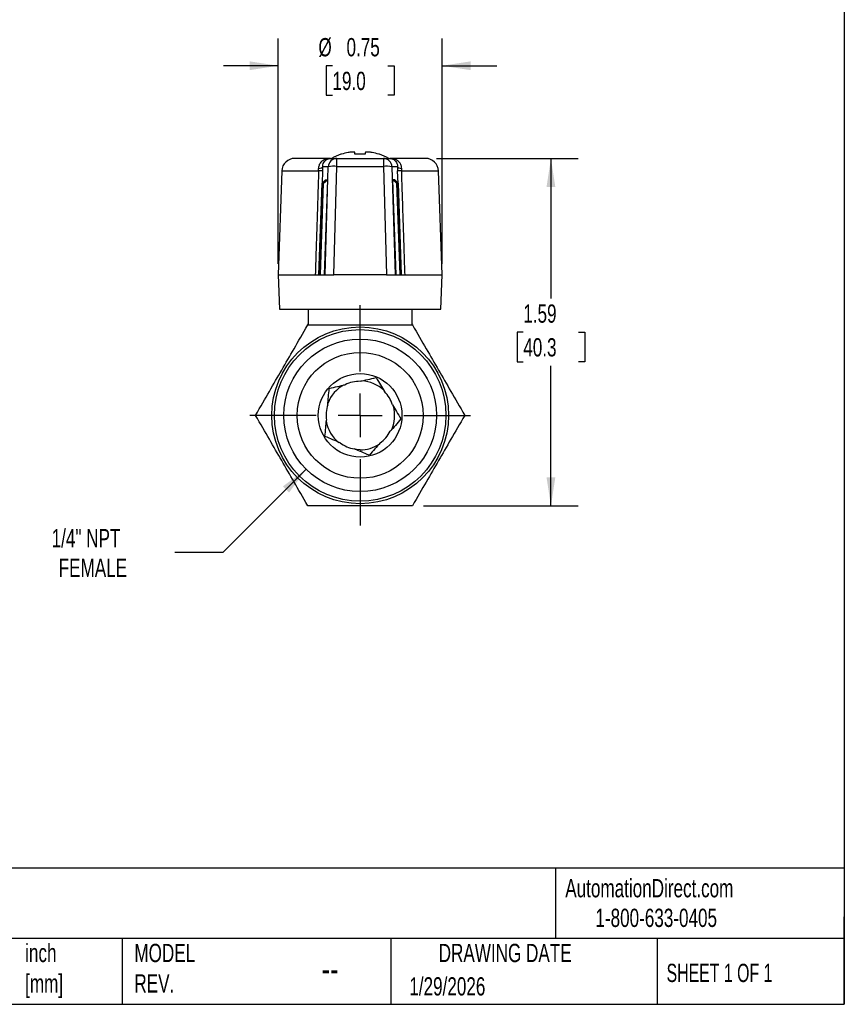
# Model space of a CAD drawing. Header units: inches. Extents: x 0.2 to 10.8, y 0.2 to 8.2.
# Tile 3 of 4: x 7 to 10.8, y 0.2 to 4.7. Entities that reach past the tile are written whole.
import ezdxf

# ---------------------------------------------------------------- set-up
doc = ezdxf.new("R2010")
doc.units = ezdxf.units.IN
doc.header["$MEASUREMENT"] = 0
doc.linetypes.add('SLD-Center', pattern=[0.75, 0.6, -0.05, 0.05, -0.05])
doc.linetypes.add('SLD-Solid', pattern=[0])
doc.layers.add('CENTER', color=40, linetype='SLD-Center')
doc.layers.add('DIMENSIONS', color=140, linetype='SLD-Solid', lineweight=25)
doc.layers.add('TEXT', color=140, linetype='SLD-Solid', lineweight=25)
doc.styles.add('SLDTEXTSTYLE0', font='TXT', dxfattribs={"width": 0.7})
doc.styles.add('SLDTEXTSTYLE1', font='TXT', dxfattribs={"width": 0.65})
doc.dimstyles.new('SLDDIMSTYLE0', dxfattribs={"dimtxt": 0.084961, "dimasz": 0.13, "dimexe": 0, "dimexo": 0.0625, "dimgap": 0.02124, "dimtad": 0, "dimtih": 1, "dimtoh": 1, "dimrnd": 1e-09, "dimzin": 12, "dimdsep": 46, "dimtxsty": 'SLDTEXTSTYLE0', "dimsah": 1, "dimcen": 0.09, "dimadec": 0, "dimazin": 3, "dimtfac": 1, "dimtofl": 0, "dimtmove": 0, "dimatfit": 3, "dimfxl": 0, "dimfrac": 2, "dimtolj": 1, "dimtzin": 12, "dimarcsym": 0})
doc.dimstyles.new('SLDDIMSTYLE3', dxfattribs={"dimtxt": 0.084961, "dimasz": 0.13, "dimexe": 0, "dimexo": 0.0625, "dimgap": 0.02124, "dimtad": 0, "dimtih": 1, "dimtoh": 1, "dimrnd": 1e-09, "dimdsep": 46, "dimtxsty": 'SLDTEXTSTYLE0', "dimsah": 1, "dimcen": 0.09, "dimadec": 0, "dimazin": 2, "dimtfac": 1, "dimtmove": 0, "dimatfit": 0, "dimfxl": 0, "dimfrac": 2, "dimtolj": 1, "dimtzin": 12, "dimarcsym": 0})
doc.dimstyles.new('SLDDIMSTYLE4', dxfattribs={"dimtxt": 0.084961, "dimasz": 0.13, "dimexe": 0, "dimexo": 0.0625, "dimgap": 0.02124, "dimtad": 0, "dimtih": 1, "dimtoh": 1, "dimrnd": 1e-09, "dimzin": 12, "dimdsep": 46, "dimtxsty": 'SLDTEXTSTYLE0', "dimsah": 1, "dimcen": 0, "dimadec": 0, "dimazin": 3, "dimtfac": 1, "dimtofl": 0, "dimtmove": 0, "dimatfit": 3, "dimfxl": 0, "dimfrac": 2, "dimtolj": 1, "dimtzin": 12, "dimarcsym": 0})

# ---------------------------------------------------------------- blocks, each defined once
blk = doc.blocks.new('_D_4')
at = {"layer": 'DIMENSIONS'}
for p, q in [((8.2933, 2.6929), (7.9131, 2.3126)), ((7.9131, 2.3126), (7.6943, 2.3126))]:
    blk.add_line(p, q, dxfattribs=at)
blk.add_solid([(8.2933, 2.6929), (8.1873, 2.6151), (8.2155, 2.5868)], dxfattribs=at)
at = {"layer": 'DIMENSIONS', "char_height": 0.08333, "attachment_point": 1, "style": 'SLDTEXTSTYLE0'}
for s, insert in [('1/4" NPT', (7.1314, 2.42)), ('FEMALE', (7.1637, 2.285))]:
    blk.add_mtext(s, dxfattribs=dict(at, insert=insert))
blk = doc.blocks.new('_D_5')
at = {"layer": 'DIMENSIONS'}
for p, q in [((8.1657, 3.631), (8.1657, 4.6605)), ((8.9137, 3.631), (8.9137, 4.6605)), ((8.1657, 4.5355), (7.9157, 4.5355)), ((8.4135, 4.5355), (8.3849, 4.5355)), ((8.3849, 4.5355), (8.3849, 4.4005)), ((8.6659, 4.5355), (8.6945, 4.5355)), ((8.6945, 4.5355), (8.6945, 4.4005)), ((8.9137, 4.5355), (9.1637, 4.5355)), ((8.3849, 4.4005), (8.4135, 4.4005)), ((8.6945, 4.4005), (8.6659, 4.4005))]:
    blk.add_line(p, q, dxfattribs=at)
for points in [[(8.1657, 4.5355), (8.0357, 4.5555), (8.0357, 4.5155)], [(8.9137, 4.5355), (9.0437, 4.5155), (9.0437, 4.5555)]]:
    blk.add_solid(points, dxfattribs=at)
at = {"layer": 'DIMENSIONS', "char_height": 0.08333, "attachment_point": 1, "style": 'SLDTEXTSTYLE0'}
for s, insert in [('%%c', (8.3493, 4.6619)), ('0.75', (8.4776, 4.6619)), ('19.0', (8.4135, 4.5079))]:
    blk.add_mtext(s, dxfattribs=dict(at, insert=insert))
blk = doc.blocks.new('_D_6')
at = {"layer": 'DIMENSIONS'}
for p, q in [((8.8881, 4.1125), (9.5357, 4.1125)), ((9.4107, 4.1125), (9.4107, 3.4732)), ((9.2845, 3.3192), (9.256, 3.3192)), ((9.256, 3.3192), (9.256, 3.1841)), ((9.537, 3.3192), (9.5655, 3.3192)), ((9.5655, 3.3192), (9.5655, 3.1841)), ((9.256, 3.1841), (9.2845, 3.1841)), ((9.4107, 2.5258), (9.4107, 3.1651)), ((9.5655, 3.1841), (9.537, 3.1841)), ((8.8284, 2.5258), (9.5357, 2.5258))]:
    blk.add_line(p, q, dxfattribs=at)
for points in [[(9.4107, 4.1125), (9.3907, 3.9825), (9.4307, 3.9825)], [(9.4107, 2.5258), (9.4307, 2.6558), (9.3907, 2.6558)]]:
    blk.add_solid(points, dxfattribs=at)
at = {"layer": 'DIMENSIONS', "char_height": 0.08333, "attachment_point": 1, "style": 'SLDTEXTSTYLE0'}
for s, insert in [('1.59', (9.2845, 3.4456)), ('40.3', (9.2845, 3.2915))]:
    blk.add_mtext(s, dxfattribs=dict(at, insert=insert))
blk = doc.blocks.new('SW_CENTERMARKSYMBOL_0')
at = {"layer": 'CENTER', "color": 0}
for p, q in [((0, 0.2), (0, 0.5035)), ((0, 0), (0, 0.1)), ((-0.2, 0), (-0.5035, 0)), ((0, 0), (-0.1, 0)), ((0, 0), (0, -0.1)), ((0, 0), (0.1, 0)), ((0.2, 0), (0.5035, 0)), ((0, -0.2), (0, -0.5035))]:
    blk.add_line(p, q, dxfattribs=at)

msp = doc.modelspace()

# ---------------------------------------------------------------- linework, layer by layer
for p, q in [((8.515, 4.1407), (8.4926, 4.1407)), ((8.5161, 4.1312), (8.5161, 4.1393)), ((8.5633, 4.1393), (8.5633, 4.1312)), ((8.5868, 4.1407), (8.5644, 4.1407)), ((8.4038, 4.1125), (8.2413, 4.1125)), ((8.4038, 4.1125), (8.4295, 4.1125)), ((8.4295, 4.1125), (8.4295, 4.1125)), ((8.4295, 4.1125), (8.4301, 4.1125)), ((8.4301, 4.1125), (8.4338, 4.1125)), ((8.4338, 4.0758), (8.4338, 4.1125)), ((8.4338, 4.1125), (8.6456, 4.1125)), ((8.4543, 4.1312), (8.4511, 4.1312)), ((8.5633, 4.1312), (8.5161, 4.1312)), ((8.6283, 4.1312), (8.6251, 4.1312)), ((8.6456, 4.1125), (8.6456, 4.0758)), ((8.6456, 4.1125), (8.6493, 4.1125)), ((8.6493, 4.1125), (8.6499, 4.1125)), ((8.6499, 4.1125), (8.6756, 4.1125)), ((8.6499, 4.1125), (8.6499, 4.1125)), ((8.8381, 4.1125), (8.6756, 4.1125)), ((8.1823, 4.0555), (8.1657, 3.581)), ((8.1823, 4.0555), (8.3501, 4.0555)), ((8.3685, 4.0555), (8.3666, 3.9982)), ((8.3945, 4.0745), (8.369, 4.0745)), ((8.3797, 3.581), (8.3945, 4.0745)), ((8.4189, 3.581), (8.4338, 4.0758)), ((8.4338, 4.0758), (8.6456, 4.0758)), ((8.6456, 4.0758), (8.6605, 3.581)), ((8.6849, 4.0745), (8.6997, 3.581)), ((8.7105, 4.0745), (8.6849, 4.0745)), ((8.7129, 3.9982), (8.7109, 4.0555)), ((8.7293, 4.0555), (8.8971, 4.0555)), ((8.9137, 3.581), (8.8971, 4.0555)), ((8.3666, 3.9991), (8.3817, 4.0143)), ((8.3666, 3.9991), (8.3839, 4.0142)), ((8.3688, 3.999), (8.3861, 4.0142)), ((8.3688, 3.999), (8.3839, 4.0142)), ((8.371, 3.9989), (8.3861, 4.0142)), ((8.371, 3.9989), (8.3883, 4.0141)), ((8.3732, 3.9989), (8.3883, 4.0141)), ((8.3732, 3.9989), (8.3905, 4.014)), ((8.3905, 4.014), (8.3754, 3.581)), ((8.3817, 4.0143), (8.3839, 4.0142)), ((8.3839, 4.0142), (8.3861, 4.0142)), ((8.3861, 4.0142), (8.3883, 4.0141)), ((8.3883, 4.0141), (8.3905, 4.014)), ((8.6889, 4.014), (8.6911, 4.0141)), ((8.704, 3.581), (8.6889, 4.014)), ((8.6889, 4.014), (8.7062, 3.9989)), ((8.6933, 4.0142), (8.6911, 4.0141)), ((8.6911, 4.0141), (8.7062, 3.9989)), ((8.6911, 4.0141), (8.7084, 3.9989)), ((8.6955, 4.0142), (8.6933, 4.0142)), ((8.7084, 3.9989), (8.6933, 4.0142)), ((8.6933, 4.0142), (8.7106, 3.999)), ((8.6977, 4.0143), (8.6955, 4.0142)), ((8.7106, 3.999), (8.6955, 4.0142)), ((8.6955, 4.0142), (8.7128, 3.9991)), ((8.6977, 4.0143), (8.7128, 3.9991)), ((8.3519, 3.581), (8.3666, 3.9991)), ((8.3541, 3.581), (8.3688, 3.999)), ((8.3563, 3.581), (8.371, 3.9989)), ((8.3585, 3.581), (8.3732, 3.9989)), ((8.7062, 3.9989), (8.7209, 3.581)), ((8.7231, 3.581), (8.7084, 3.9989)), ((8.7253, 3.581), (8.7106, 3.999)), ((8.7128, 3.9991), (8.7275, 3.581)), ((8.1657, 3.581), (8.1712, 3.4235)), ((8.1657, 3.581), (8.3348, 3.581)), ((8.3519, 3.581), (8.3541, 3.581)), ((8.3541, 3.581), (8.3563, 3.581)), ((8.3563, 3.581), (8.3585, 3.581)), ((8.3585, 3.581), (8.3754, 3.581)), ((8.3754, 3.581), (8.3797, 3.581)), ((8.3797, 3.581), (8.4189, 3.581)), ((8.6605, 3.581), (8.4189, 3.581)), ((8.6605, 3.581), (8.6997, 3.581)), ((8.6997, 3.581), (8.704, 3.581)), ((8.704, 3.581), (8.7209, 3.581)), ((8.7209, 3.581), (8.7231, 3.581)), ((8.7231, 3.581), (8.7253, 3.581)), ((8.7253, 3.581), (8.7275, 3.581)), ((8.7446, 3.581), (8.9137, 3.581)), ((8.9082, 3.4235), (8.9137, 3.581)), ((8.1712, 3.4235), (8.9082, 3.4235)), ((8.3035, 3.3569), (8.3035, 3.4235)), ((8.7759, 3.4235), (8.7759, 3.3569)), ((8.301, 3.3526), (8.3035, 3.3569)), ((8.7759, 3.3569), (8.7784, 3.3526))]:
    msp.add_line(p, q)
at = {"flags": 128}
msp.add_lwpolyline([(8.5397, 2.7818), (8.523, 2.7826), (8.5176, 2.7833)], dxfattribs=at)
for radius in [0.4035, 0.3917, 0.3484, 0.2874, 0.1909]:
    msp.add_circle((8.5397, 2.9392), radius)
for centre, radius, start, end in [((8.5397, 3.8728), 0.2721, 101.6867, 108.2857), ((8.5397, 3.8728), 0.2721, 71.7143, 78.3133), ((8.2413, 4.0534), 0.0591, 90, 178), ((8.4338, 4.0731), 0.0393, 90.0667, 178.073), ((8.5397, 3.8728), 0.2731, 108.9246, 118.6604), ((8.5397, 3.8728), 0.2731, 61.3396, 71.0754), ((8.6456, 4.0731), 0.0393, 1.927, 89.9333), ((8.8381, 4.0534), 0.0591, 2, 90), ((8.4199, 3.9099), 0.1665, 85.231, 98.7739), ((8.6595, 3.9099), 0.1665, 81.2261, 94.769), ((8.5397, 2.9392), 0.1575, 117.8556, 159.6307), ((8.5397, 2.9392), 0.1555, 89.8008, 116.1499), ((8.5397, 2.9392), 0.1575, 45.8305, 87.5715), ((8.5397, 2.9392), 0.1555, 17.8008, 44.1499), ((8.5397, 2.9392), 0.1555, 161.8008, 188.1499), ((8.5397, 2.9392), 0.1575, 333.8093, 15.5101), ((8.5397, 2.9392), 0.1575, 189.8845, 231.6877), ((8.5397, 2.9392), 0.1555, 305.8008, 332.1499), ((8.5397, 2.9392), 0.1555, 233.8008, 260.1499), ((8.5397, 2.9392), 0.1575, 270, 303.4467)]:
    msp.add_arc(centre, radius, start, end)
for centre, major_axis, ratio, start_param, end_param in [((8.4301, 4.0731), (0.0412, 0), 0.955168, 1.570796, 1.585448), ((8.6493, 4.0731), (0.0412, 0), 0.955168, 1.556145, 1.570796), ((8.3248, 4.0515), (0.005, 0.0613), 0.406668, 4.80971, 4.998251), ((8.361, 4.0529), (0.0033, 0.092), 0.080638, 4.743134, 4.951762), ((8.7184, 4.0529), (-0.0033, 0.092), 0.080638, 1.331423, 1.540051), ((8.7546, 4.0515), (-0.005, 0.0613), 0.406668, 1.284934, 1.473476)]:
    msp.add_ellipse(centre, major_axis=major_axis, ratio=ratio, start_param=start_param, end_param=end_param)
for points in [[(8.4926, 4.1407), (8.49, 4.1403), (8.4873, 4.1398), (8.4846, 4.1393)], [(8.5161, 4.1393), (8.5161, 4.1398), (8.5157, 4.1403), (8.515, 4.1407)], [(8.5644, 4.1407), (8.5637, 4.1403), (8.5633, 4.1398), (8.5633, 4.1393)], [(8.5948, 4.1393), (8.5921, 4.1398), (8.5894, 4.1403), (8.5868, 4.1407)], [(8.3501, 4.0669), (8.3554, 4.0676), (8.3645, 4.0698), (8.3685, 4.0729), (8.369, 4.0745)], [(8.3685, 4.0555), (8.368, 4.0554), (8.3642, 4.0552), (8.3553, 4.0554), (8.3501, 4.0555)], [(8.7105, 4.0745), (8.7109, 4.0729), (8.7149, 4.0698), (8.724, 4.0676), (8.7293, 4.0669)], [(8.5402, 3.0947), (8.5628, 3.0999), (8.5858, 3.1053), (8.6129, 3.1115)], [(8.6129, 3.1115), (8.6272, 3.0877), (8.6394, 3.0674), (8.6513, 3.0476)], [(8.392, 2.9878), (8.394, 3.0109), (8.3961, 3.0344), (8.3985, 3.0621)], [(8.3985, 3.0621), (8.4256, 3.0683), (8.4486, 3.0736), (8.4712, 3.0788)], [(8.6878, 2.9868), (8.6997, 2.9669), (8.7119, 2.9466), (8.7261, 2.9228)], [(8.7261, 2.9228), (8.7079, 2.9019), (8.6924, 2.8841), (8.6772, 2.8666)], [(8.3792, 2.8429), (8.3817, 2.8706), (8.3837, 2.8941), (8.3858, 2.9172)], [(8.4479, 2.8137), (8.4265, 2.8228), (8.4048, 2.832), (8.3792, 2.8429)], [(8.6307, 2.8131), (8.6155, 2.7956), (8.6, 2.7778), (8.5817, 2.7568)], [(8.5817, 2.7568), (8.5562, 2.7677), (8.5344, 2.777), (8.5131, 2.786)]]:
    msp.add_open_spline(points, degree=3)
for points, knots in [([(8.4038, 4.1125), (8.394, 4.1125), (8.3843, 4.1105), (8.3683, 4.1027), (8.3617, 4.0973), (8.3542, 4.0864), (8.3521, 4.0817), (8.3503, 4.0734), (8.35, 4.0702), (8.3501, 4.0669)], [0, 0, 0, 0, 0.355, 0.355, 0.675, 0.675, 0.875, 0.875, 1, 1, 1, 1]), ([(8.369, 4.0745), (8.3689, 4.0772), (8.3692, 4.0799), (8.3706, 4.0868), (8.3721, 4.0907), (8.3755, 4.0969), (8.3773, 4.0993), (8.3792, 4.1014)], [0.5235307, 0.5235307, 0.5235307, 0.5235307, 0.6485307, 0.6485307, 0.8485307, 0.8485307, 1, 1, 1, 1]), ([(8.3792, 4.1014), (8.3814, 4.1038), (8.3838, 4.1058), (8.3918, 4.1108), (8.3979, 4.1125), (8.4038, 4.1125)], [0, 0, 0, 0, 0.1685186, 0.1685186, 0.5235186, 0.5235186, 0.5235186, 0.5235186]), ([(8.6756, 4.1125), (8.6815, 4.1125), (8.6876, 4.1108), (8.6956, 4.1058), (8.698, 4.1038), (8.7002, 4.1014)], [0, 0, 0, 0, 0.355, 0.355, 0.5235186, 0.5235186, 0.5235186, 0.5235186]), ([(8.7293, 4.0669), (8.7294, 4.0702), (8.7291, 4.0734), (8.7273, 4.0817), (8.7252, 4.0864), (8.7177, 4.0973), (8.7111, 4.1027), (8.6951, 4.1105), (8.6854, 4.1125), (8.6756, 4.1125)], [0, 0, 0, 0, 0.125, 0.125, 0.325, 0.325, 0.645, 0.645, 1, 1, 1, 1]), ([(8.7002, 4.1014), (8.7021, 4.0993), (8.7039, 4.0969), (8.7074, 4.0907), (8.7088, 4.0868), (8.7102, 4.0799), (8.7105, 4.0772), (8.7105, 4.0745)], [0.5235307, 0.5235307, 0.5235307, 0.5235307, 0.675, 0.675, 0.875, 0.875, 1, 1, 1, 1]), ([(8.3501, 4.0555), (8.3491, 4.0255), (8.3482, 3.9955), (8.3472, 3.9655), (8.3461, 3.9313), (8.345, 3.897), (8.3439, 3.8628), (8.3432, 3.8414), (8.3425, 3.8199), (8.3418, 3.7985), (8.3415, 3.7878), (8.3412, 3.7771), (8.3408, 3.7664), (8.3403, 3.7493), (8.3397, 3.7322), (8.3392, 3.715), (8.3383, 3.6876), (8.3374, 3.6602), (8.3365, 3.6328), (8.3359, 3.6155), (8.3354, 3.5982), (8.3348, 3.581)], [0, 0, 0, 0, 0.18952, 0.18952, 0.18952, 0.406114, 0.406114, 0.406114, 0.541486, 0.541486, 0.541486, 0.609171, 0.609171, 0.609171, 0.717468, 0.717468, 0.717468, 0.890744, 0.890744, 0.890744, 1, 1, 1, 1]), ([(8.7293, 4.0555), (8.7241, 4.0554), (8.7196, 4.0553), (8.7165, 4.0553), (8.7133, 4.0553), (8.7114, 4.0554), (8.7109, 4.0555)], [0, 0, 0, 0, 0.5, 0.5, 0.5, 1, 1, 1, 1]), ([(8.7446, 3.581), (8.744, 3.5978), (8.7435, 3.6147), (8.7429, 3.6315), (8.7418, 3.6658), (8.7407, 3.7), (8.7396, 3.7343), (8.7389, 3.7557), (8.7383, 3.7771), (8.7376, 3.7985), (8.7372, 3.8092), (8.7369, 3.8199), (8.7365, 3.8307), (8.736, 3.8478), (8.7354, 3.8649), (8.7349, 3.882), (8.734, 3.9094), (8.7331, 3.9369), (8.7322, 3.9643), (8.7313, 3.9947), (8.7303, 4.0251), (8.7293, 4.0555)], [0, 0, 0, 0, 0.106549, 0.106549, 0.106549, 0.323143, 0.323143, 0.323143, 0.458514, 0.458514, 0.458514, 0.5262, 0.5262, 0.5262, 0.634497, 0.634497, 0.634497, 0.807773, 0.807773, 0.807773, 1, 1, 1, 1]), ([(8.3348, 3.581), (8.3374, 3.581), (8.3397, 3.581), (8.3439, 3.581), (8.3457, 3.581), (8.3487, 3.581), (8.35, 3.581), (8.3518, 3.581), (8.3523, 3.581), (8.3525, 3.581)], [0, 0, 0, 0, 0.02301859, 0.02301859, 0.04603172, 0.04603172, 0.06904826, 0.06904826, 0.09206968, 0.09206968, 0.09206968, 0.09206968]), ([(8.7269, 3.581), (8.7271, 3.581), (8.7277, 3.581), (8.7294, 3.581), (8.7307, 3.581), (8.7337, 3.581), (8.7355, 3.581), (8.7397, 3.581), (8.742, 3.581), (8.7446, 3.581)], [0.000001, 0.000001, 0.000001, 0.000001, 0.02301925, 0.02301925, 0.04603272, 0.04603272, 0.06904896, 0.06904896, 0.09207078, 0.09207078, 0.09207078, 0.09207078]), ([(8.0624, 2.9392), (8.0853, 2.979), (8.1058, 3.0145), (8.1448, 3.082), (8.1632, 3.114), (8.2002, 3.1779), (8.2186, 3.2099), (8.2576, 3.2774), (8.2781, 3.3128), (8.301, 3.3526)], [0, 0, 0, 0, 0.25, 0.25, 0.5, 0.5, 0.75, 0.75, 1, 1, 1, 1]), ([(8.301, 3.3526), (8.347, 3.3526), (8.3879, 3.3526), (8.4659, 3.3526), (8.5028, 3.3526), (8.5766, 3.3526), (8.6135, 3.3526), (8.6915, 3.3526), (8.7324, 3.3526), (8.7784, 3.3526)], [0, 0, 0, 0, 0.25, 0.25, 0.5, 0.5, 0.75, 0.75, 1, 1, 1, 1]), ([(8.7784, 3.3526), (8.8013, 3.3128), (8.8218, 3.2774), (8.8608, 3.2099), (8.8792, 3.1779), (8.9162, 3.114), (8.9346, 3.082), (8.9736, 3.0145), (8.9941, 2.979), (9.017, 2.9392)], [0, 0, 0, 0, 0.25, 0.25, 0.5, 0.5, 0.75, 0.75, 1, 1, 1, 1]), ([(8.301, 2.5258), (8.2781, 2.5656), (8.2576, 2.6011), (8.2186, 2.6686), (8.2002, 2.7006), (8.1632, 2.7645), (8.1448, 2.7965), (8.1058, 2.864), (8.0853, 2.8995), (8.0624, 2.9392)], [0, 0, 0, 0, 0.25, 0.25, 0.5, 0.5, 0.75, 0.75, 1, 1, 1, 1]), ([(9.017, 2.9392), (8.9941, 2.8995), (8.9736, 2.864), (8.9346, 2.7965), (8.9162, 2.7645), (8.8792, 2.7006), (8.8608, 2.6686), (8.8218, 2.6011), (8.8013, 2.5656), (8.7784, 2.5258)], [0, 0, 0, 0, 0.25, 0.25, 0.5, 0.5, 0.75, 0.75, 1, 1, 1, 1]), ([(8.7784, 2.5258), (8.7324, 2.5258), (8.6915, 2.5258), (8.6135, 2.5258), (8.5766, 2.5258), (8.5028, 2.5258), (8.4659, 2.5258), (8.3879, 2.5258), (8.347, 2.5258), (8.301, 2.5258)], [0, 0, 0, 0, 0.25, 0.25, 0.5, 0.5, 0.75, 0.75, 1, 1, 1, 1])]:
    msp.add_open_spline(points, degree=3, knots=knots)
at = {"layer": 'TEXT'}
for p, q in [((10.75, 8.25), (10.75, 0.25)), ((10.75, 0.8711), (0.25, 0.8711)), ((9.4321, 0.8711), (9.4321, 0.55)), ((10.75, 0.25), (10.75, 0.65)), ((10.75, 0.55), (0.25, 0.55)), ((7.4528, 0.55), (7.4528, 0.25)), ((8.6797, 0.55), (8.6797, 0.25)), ((9.8956, 0.55), (9.8956, 0.25)), ((0.25, 0.25), (10.75, 0.25))]:
    msp.add_line(p, q, dxfattribs=at)

# ---------------------------------------------------------------- block references
at = {"layer": 'CENTER'}
msp.add_blockref('SW_CENTERMARKSYMBOL_0', (8.5397, 2.9392), dxfattribs=at)

# ---------------------------------------------------------------- texts
at = {"layer": 'TEXT'}
for s, insert, char_height, attachment_point, style in [('AutomationDirect.com', (9.4762, 0.8219), 0.083333, 1, 'SLDTEXTSTYLE0'), ('1-800-633-0405', (9.6138, 0.6865), 0.083333, 1, 'SLDTEXTSTYLE0'), ('inch^J[mm]', (7.0104, 0.5261), 0.08333, 1, 'SLDTEXTSTYLE0'), ('MODEL ^JREV.', (7.5092, 0.5261), 0.083333, 1, 'SLDTEXTSTYLE0'), ('DRAWING DATE', (9.2018, 0.5261), 0.083333, 2, 'SLDTEXTSTYLE0'), ('SHEET 1 OF 1', (9.9386, 0.4351), 0.083333, 1, 'SLDTEXTSTYLE1'), ('--', (8.3633, 0.4754), 0.125, 1, 'SLDTEXTSTYLE0'), ('1/29/2026', (8.7643, 0.3737), 0.08333, 1, 'SLDTEXTSTYLE0')]:
    msp.add_mtext(s, dxfattribs=dict(at, insert=insert, char_height=char_height, attachment_point=attachment_point, style=style))

# ---------------------------------------------------------------- dimensions: what is measured, and where the dimension line sits
at = {"layer": 'DIMENSIONS'}
dim = msp.add_linear_dim(base=(8.9137, 4.5355), p1=(8.1657, 3.581), p2=(8.9137, 3.581), text='%%c<>', dimstyle='SLDDIMSTYLE3', dxfattribs=at)
dim.commit()
dim.dimension.update_dxf_attribs({"geometry": '_D_5', "text_midpoint": (8.5397, 4.5355), "dimtype": 160})
dim = msp.add_linear_dim(base=(9.4107, 2.5258), p1=(8.8381, 4.1125), p2=(8.7784, 2.5258), angle=90, dimstyle='SLDDIMSTYLE0', dxfattribs=at)
dim.commit()
dim.dimension.update_dxf_attribs({"geometry": '_D_6', "text_midpoint": (9.4107, 3.3192), "dimtype": 160})
dim = msp.add_diameter_dim_2p(p1=(8.7861, 3.1856), p2=(8.2933, 2.6929), text='1/4" NPT\\PFEMALE', dimstyle='SLDDIMSTYLE4', override={"dimpost": '<>'}, dxfattribs=at)
dim.commit()
dim.dimension.update_dxf_attribs({"geometry": '_D_4', "text_midpoint": (7.3816, 2.3126), "dimtype": 163})

doc.saveas('drawing.dxf')
